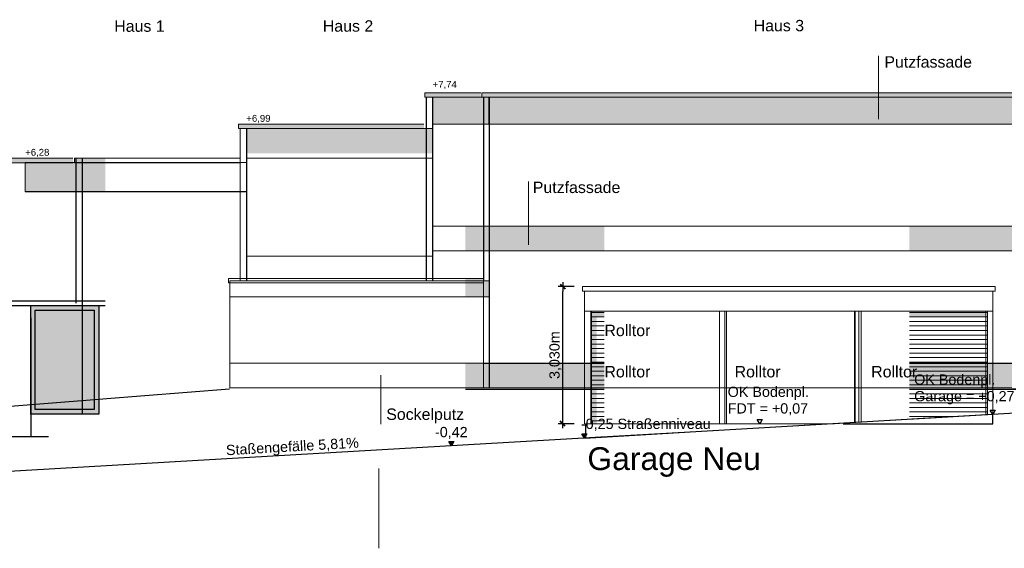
# Model space of a CAD drawing. Header units: metres. Extents: x -8.5 to 47, y -9.6 to 55.9.
# Tile 3 of 13: x 6.5 to 28.2, y 4 to 15.6. Entities that reach past the tile are written whole.
import ezdxf

# ---------------------------------------------------------------- set-up
doc = ezdxf.new("R2010")
doc.units = ezdxf.units.M
doc.set_wipeout_variables(frame=1)
doc.linetypes.add('Linienart-1a', pattern=[2.822222, 1.763889, -1.058333])
doc.layers.get('0').update_dxf_attribs({"lineweight": 0})
for name, color, linetype in [('002AA_AA', 109, 'Continuous'), ('003ARCH_A', 7, 'Continuous'), ('003TX_ML', 7, 'Continuous'), ('003TX_TXT', 7, 'Continuous')]:
    doc.layers.add(name, color=color, linetype=linetype)
doc.layers.add('003SON_SON', color=7, linetype='Continuous', plot=False)
doc.styles.add('ARIAL', font='arial.ttf')
doc.styles.add('Arial (bold)', font='arial.ttf')
doc.styles.add('Arial Narrow', font='arial.ttf')
doc.dimstyles.new('SIA II - MZ', dxfattribs={"dimtxt": 226.549479, "dimasz": 0.002121, "dimexe": 0.002, "dimexo": 0.003, "dimgap": 0.0005, "dimtad": 1, "dimdec": 3, "dimzin": 3, "dimtxsty": 'ARIAL', "dimblk": 'VW_SLASH', "dimblk1": 'VW_SLASH', "dimblk2": 'VW_SLASH', "dimcen": 0, "dimdle": 0.002, "dimazin": 0, "dimtfac": 1, "dimtdec": 3, "dimtix": 1, "dimtmove": 0, "dimatfit": 0, "dimldrblk": 'VW_FILLEDARROW', "dimfxl": 0.005, "dimfxlon": 1, "dimfrac": 2, "dimtolj": 1, "dimtzin": 3, "dimarcsym": 0})
pattern_1 = [(0, (33.06693, 42.4759), (0, 0.1), [])]

# ---------------------------------------------------------------- blocks, each defined once
blk = doc.blocks.new('VW_SLASH')
at = {"color": 0, "linetype": 'ByBlock', "lineweight": -2}
blk.add_line((0.94, 0), (-1, 0), dxfattribs=at)
at = {"color": 0, "lineweight": 40, "flags": 128}
blk.add_lwpolyline([(0.5, 0.5), (-0.5, -0.5)], dxfattribs=at)
blk = doc.blocks.new('*D83')
at = {"layer": '003TX_ML', "color": 0, "linetype": 'Continuous', "lineweight": -2, "transparency": 16777216}
for p, q in [((18.699, 9.746), (18.349, 9.746)), ((18.449, 6.822), (18.449, 9.64)), ((18.699, 6.716), (18.349, 6.716))]:
    blk.add_line(p, q, dxfattribs=at)
at = {"layer": 'Defpoints', "color": 0, "linetype": 'Continuous', "transparency": 16777216}
for p in [(18.449, 9.746), (18.949, 9.746), (18.949, 6.716)]:
    blk.add_point(p, dxfattribs=at)
at = {"layer": '003TX_ML', "color": 0, "linetype": 'Continuous', "lineweight": -2, "transparency": 16777216, "xscale": 0.1060400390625, "yscale": 0.1060400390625, "zscale": 0.1060400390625}
for p, rotation in [((18.449, 9.746), 90), ((18.449, 6.716), 270)]:
    blk.add_blockref('VW_SLASH', p, dxfattribs=dict(at, rotation=rotation))
at = {"layer": '003TX_ML', "color": 0, "linetype": 'Continuous', "lineweight": 18, "transparency": 16777216, "insert": (18.288, 8.231), "char_height": 0.2265, "attachment_point": 5, "rotation": 90, "style": 'ARIAL'}
blk.add_mtext('\\A1;3,030m', dxfattribs=at)
blk = doc.blocks.new('VW_FILLEDARROW')
at = {"linetype": 'Continuous', "lineweight": 0}
blk.add_hatch(color=0, dxfattribs=at).paths.add_polyline_path([(-1.41, 0.38), (0, 0), (-1.41, -0.38)])
at = {"color": 0, "lineweight": 5, "flags": 128}
blk.add_lwpolyline([(-1.41, 0.38), (0, 0), (-1.41, -0.38)], close=True, dxfattribs=at)

msp = doc.modelspace()

# ---------------------------------------------------------------- hatches: boundary and pattern name
at = {"layer": '003ARCH_A', "linetype": 'Continuous', "lineweight": 0}
for points in [[(16.6401, 13.9303), (15.4058, 13.9303), (15.4058, 14.0303), (16.6401, 14.0303)], [(15.5758, 13.9303), (16.8192, 13.9303), (16.8192, 13.3361), (15.5758, 13.3361)], [(16.6658, 14.0303), (29.8658, 14.0303), (29.8658, 13.9303), (16.6658, 13.9303)], [(16.8258, 13.9303), (29.8158, 13.9303), (29.8158, 13.3361), (16.8258, 13.3361)], [(15.3837, 13.2356), (11.2908, 13.2361), (11.2908, 13.3361), (15.3837, 13.3361)], [(15.3837, 13.2356), (11.2908, 13.2361), (11.2908, 13.3361), (15.3837, 13.3361)], [(11.4608, 13.2361), (15.5786, 13.2361), (15.5758, 12.5861), (11.4608, 12.5861)], [(7.6307, 12.4841), (6.1617, 12.4841), (6.1617, 12.5841), (7.6307, 12.5841)], [(6.5758, 12.4861), (11.4608, 12.4861), (11.4608, 11.8361), (6.5758, 11.8361)], [(11.3208, 12.4841), (7.6617, 12.4841), (7.6617, 12.5841), (11.3208, 12.5841)], [(15.5758, 11.0792), (16.8258, 11.0792), (16.8258, 10.5361), (15.5758, 10.5361)], [(16.8258, 11.0792), (29.8158, 11.0792), (29.8158, 10.5361), (16.8258, 10.5361)], [(11.4608, 10.4165), (15.5786, 10.4165), (15.5758, 9.8765), (11.4608, 9.8765)], [(16.6992, 9.8262), (11.0658, 9.8267), (11.0658, 9.9267), (16.6992, 9.9267)], [(11.0958, 9.8765), (16.8258, 9.8765), (16.8258, 9.5165), (11.0958, 9.5165)], [(6.6987, 9.3273), (8.1987, 9.3273), (8.1987, 6.9265), (6.6987, 6.9265)], [(6.7987, 9.2273), (8.0987, 9.2273), (8.0987, 7.0265), (6.7987, 7.0265)], [(11.0958, 8.0522), (16.8258, 8.0522), (16.8258, 7.5092), (11.0958, 7.5092)], [(16.6992, 8.0522), (29.8158, 8.0522), (29.8158, 7.5092), (16.6992, 7.5092)], [(16.8258, 8.0522), (29.8158, 8.0522), (29.8158, 7.5092), (16.8258, 7.5092)]]:
    msp.add_hatch(color=254, dxfattribs=at).paths.add_polyline_path(points)
at = {"layer": '003ARCH_A', "linetype": 'Continuous', "lineweight": 9}
h = msp.add_hatch(dxfattribs=at)
h.set_pattern_fill('GLAS HORIZ_ 2MM', style=0, pattern_type=2)
h.set_pattern_definition(pattern_1)
h.paths.add_polyline_path([(19.0687, 9.2056), (21.9137, 9.2056), (21.9137, 6.7156), (19.0687, 6.7156)])
h = msp.add_hatch(dxfattribs=at)
h.set_pattern_fill('GLAS HORIZ_ 2MM', style=0, pattern_type=2)
h.set_pattern_definition(pattern_1)
h.paths.add_polyline_path([(22.0287, 6.7156), (24.4553, 6.7156), (24.9087, 6.7415), (24.9087, 9.2056), (22.0287, 9.2056)])
h = msp.add_hatch(dxfattribs=at)
h.set_pattern_fill('GLAS HORIZ_ 2MM', style=0, pattern_type=2)
h.set_pattern_definition(pattern_1)
h.paths.add_polyline_path([(24.9887, 6.7484), (27.8287, 6.9128), (27.8287, 9.2056), (24.9887, 9.2056)])
at = {"layer": '003SON_SON', "linetype": 'Continuous', "lineweight": 0}
for points in [[(19.1987, 6.7184), (19.0837, 6.7184), (19.0837, 9.2056), (21.9137, 9.2056), (21.9137, 9.0756), (19.1987, 9.0756)], [(22.1587, 6.7184), (22.0287, 6.7184), (22.0287, 9.2056), (24.9087, 9.2056), (24.9087, 9.0756), (22.1587, 9.0756)], [(24.9887, 9.2056), (24.9887, 6.7484), (25.1187, 6.7559), (25.1187, 9.0756), (27.7987, 9.0756), (27.7987, 9.2056)]]:
    msp.add_hatch(color=251, dxfattribs=at).paths.add_polyline_path(points)
at = {"layer": '003TX_ML', "linetype": 'Continuous', "lineweight": 0}
for points in [[(15.9894, 6.2276), (15.9349, 6.3219), (16.0439, 6.3219)], [(18.9269, 6.3976), (18.8724, 6.4919), (18.9813, 6.4919)]]:
    msp.add_hatch(color=7, dxfattribs=at).paths.add_polyline_path(points)

# ---------------------------------------------------------------- linework, layer by layer
at = {"layer": '002AA_AA', "color": 7}
for p, q in [((11.0889, 7.4804), (34.9408, 7.4804)), ((7.0887, 6.4265), (3.6487, 6.4265)), ((11.0273, 5.9404), (-2.6829, 5.1469))]:
    msp.add_line(p, q, dxfattribs=at)
at = {"layer": '003ARCH_A', "color": 7, "linetype": 'Continuous', "lineweight": 18}
msp.add_line((15.2689, 13.2361), (11.4608, 13.2361), dxfattribs=at)
at = {"layer": '003ARCH_A', "color": 7}
for p, q in [((7.6917, 12.5841), (7.6917, 9.3765)), ((7.8317, 12.5841), (7.8317, 6.9265)), ((11.0958, 9.4267), (5.9367, 9.4267)), ((5.9367, 9.3267), (11.0959, 9.3262)), ((6.6967, 9.0565), (6.6967, 6.4265)), ((16.6992, 8.0522), (29.8158, 8.0522)), ((18.9487, 6.7156), (18.9487, 6.3988))]:
    msp.add_line(p, q, dxfattribs=at)
at = {"layer": '003ARCH_A', "color": 7, "linetype": 'Continuous', "lineweight": 9}
for p, q in [((18.9337, 9.6456), (18.9337, 6.7156)), ((19.0687, 9.2056), (19.0687, 6.7156)), ((19.0837, 9.2056), (19.0837, 6.7156))]:
    msp.add_line(p, q, dxfattribs=at)
at = {"layer": '003ARCH_A', "color": 7, "linetype": 'Continuous', "lineweight": 15}
msp.add_line((18.9487, 6.7156), (19.0687, 6.7156), dxfattribs=at)
at = {"layer": '003ARCH_A', "color": 254, "linetype": 'Continuous', "lineweight": 18, "flags": 128}
for points in [[(16.6401, 13.9303), (15.4058, 13.9303), (15.4058, 14.0303), (16.6401, 14.0303)], [(15.3837, 13.2356), (11.2908, 13.2361), (11.2908, 13.3361), (15.3837, 13.3361)], [(15.3837, 13.2356), (11.2908, 13.2361), (11.2908, 13.3361), (15.3837, 13.3361)], [(7.6307, 12.4841), (6.1617, 12.4841), (6.1617, 12.5841), (7.6307, 12.5841)]]:
    msp.add_lwpolyline(points, dxfattribs=at)
for points in [[(15.5758, 13.9303), (16.8192, 13.9303), (16.8192, 13.3361), (15.5758, 13.3361)], [(16.6658, 14.0303), (29.8658, 14.0303), (29.8658, 13.9303), (16.6658, 13.9303)], [(16.8258, 13.9303), (29.8158, 13.9303), (29.8158, 13.3361), (16.8258, 13.3361)], [(16.6992, 8.0522), (29.8158, 8.0522), (29.8158, 7.5092), (16.6992, 7.5092)], [(16.8258, 8.0522), (29.8158, 8.0522), (29.8158, 7.5092), (16.8258, 7.5092)]]:
    msp.add_lwpolyline(points, close=True, dxfattribs=at)
at = {"layer": '003ARCH_A', "color": 254, "flags": 128}
for points in [[(6.6987, 9.3273), (8.1987, 9.3273), (8.1987, 6.9265), (6.6987, 6.9265)], [(6.7987, 9.2273), (8.0987, 9.2273), (8.0987, 7.0265), (6.7987, 7.0265)]]:
    msp.add_lwpolyline(points, close=True, dxfattribs=at)
at = {"layer": '003TX_ML', "color": 7, "flags": 128}
for points in [[(15.9894, 6.2276), (15.9349, 6.3219), (16.0439, 6.3219)], [(18.9269, 6.3976), (18.8724, 6.4919), (18.9813, 6.4919)]]:
    msp.add_lwpolyline(points, close=True, dxfattribs=at)
at = {"layer": '003TX_TXT', "color": 7, "linetype": 'Continuous', "lineweight": 18}
msp.add_line((25.4241, 14.8427), (25.4241, 13.4427), dxfattribs=at)
at = {"layer": '003TX_TXT', "color": 7, "linetype": 'Linienart-1a', "lineweight": 9}
msp.add_line((14.3876, 3.9626), (14.3876, 6.0134), dxfattribs=at)

# ---------------------------------------------------------------- texts
at = {"layer": '003TX_ML', "color": 7, "char_height": 0.15103, "attachment_point": 1, "line_spacing_factor": 0.970891, "style": 'ARIAL'}
for s, insert in [('+7,74', (15.5758, 14.289)), ('+6,99', (11.4608, 13.539)), ('+6,28', (6.5758, 12.789))]:
    msp.add_mtext(s, dxfattribs=dict(at, insert=insert))
at = {"layer": '003TX_TXT', "color": 7, "attachment_point": 1}
for s, insert, char_height, line_spacing_factor, style in [('Haus 1', (8.542, 15.6277), 0.25172, 0.970891, 'Arial (bold)'), ('Haus 2', (13.149, 15.6303), 0.25172, 0.970891, 'Arial (bold)'), ('Haus 3', (22.6663, 15.6392), 0.25172, 0.970891, 'Arial (bold)'), ('Putzfassade', (25.5546, 14.836), 0.251722, 0.968358, 'Arial Narrow')]:
    msp.add_mtext(s, dxfattribs=dict(at, insert=insert, char_height=char_height, line_spacing_factor=line_spacing_factor, style=style))
at = {"layer": '003TX_TXT', "color": 7, "insert": (11.0039, 6.2437), "char_height": 0.226549, "attachment_point": 1, "rotation": 3.3122, "line_spacing_factor": 0.970891, "style": 'ARIAL'}
msp.add_mtext('Staßengefälle 5,81%', dxfattribs=at)

# ---------------------------------------------------------------- dimensions: what is measured, and where the dimension line sits
at = {"layer": '003TX_ML', "color": 7, "linetype": 'Continuous', "lineweight": 18}
dim = msp.add_linear_dim(base=(18.4487, 9.7456), p1=(18.9487, 6.7156), p2=(18.9487, 9.7456), angle=270, dimstyle='SIA II - MZ', override={"dimtxt": 0.226549, "dimasz": 0.10604, "dimexe": 0.1, "dimgap": 0.025, "dimpost": '<>m', "dimtxsty": 'ARIAL', "dimdle": 0.1, "dimtmove": 2, "dimfxl": 0.25}, dxfattribs=at)
dim.commit()
dim.dimension.update_dxf_attribs({"geometry": '*D83', "text_midpoint": (18.2876, 8.2306)})

# ---------------------------------------------------------------- next in the draw order: wipeouts: each hides what was drawn before it
at = {"color": 254, "linetype": 'Continuous', "lineweight": 5}
for points in [[(8.3436, 12.6885), (16.2986, 12.6885), (16.2986, 6.7485), (8.3436, 6.7485)], [(26.1086, 11.4585), (26.1086, 5.8485), (21.3236, 5.8485), (21.3236, 11.9385), (29.2636, 11.9385), (29.2636, 5.2485), (29.2036, 5.2485), (29.2036, 11.4585)]]:
    msp.add_wipeout(points, dxfattribs=at).dxf.layer = '003ARCH_A'

# ---------------------------------------------------------------- next in the draw order: linework, layer by layer
at = {"layer": '002AA_AA', "color": 7}
msp.add_line((11.0889, 7.4828), (4.8091, 6.9789), dxfattribs=at)
at = {"layer": '003ARCH_A', "color": 7}
for p, q in [((15.4358, 13.9303), (15.4358, 9.8765)), ((15.5758, 13.9303), (15.5758, 9.8765)), ((11.4608, 13.2361), (11.4608, 9.8765)), ((11.4608, 11.8361), (6.5758, 11.8361))]:
    msp.add_line(p, q, dxfattribs=at)
at = {"layer": '003ARCH_A', "color": 7, "linetype": 'Continuous', "lineweight": 18}
msp.add_line((11.3208, 13.2361), (11.3208, 9.8765), dxfattribs=at)
at = {"layer": '003ARCH_A', "color": 7, "linetype": 'Continuous', "lineweight": 15}
for p, q in [((27.9487, 6.9197), (27.9487, 9.6456)), ((21.9137, 6.7156), (21.9137, 9.2056)), ((22.0637, 6.7156), (22.0637, 9.2056)), ((24.8937, 6.7415), (24.8937, 9.2056)), ((25.0437, 6.7484), (25.0437, 9.2056)), ((27.7987, 6.9128), (27.7987, 9.2056)), ((27.9487, 6.9176), (27.9487, 9.2056)), ((21.9087, 6.7156), (22.0287, 6.7156))]:
    msp.add_line(p, q, dxfattribs=at)
at = {"layer": '003ARCH_A', "color": 254, "linetype": 'Continuous', "lineweight": 18, "flags": 128}
for points in [[(11.4608, 13.2361), (15.5786, 13.2361), (15.5758, 12.5861), (11.4608, 12.5861)], [(6.5758, 12.4861), (11.4608, 12.4861), (11.4608, 11.8361), (6.5758, 11.8361)], [(15.5758, 11.0792), (16.8258, 11.0792), (16.8258, 10.5361), (15.5758, 10.5361)], [(11.4608, 10.4165), (15.5786, 10.4165), (15.5758, 9.8765), (11.4608, 9.8765)], [(11.0958, 9.8765), (16.6992, 9.8765), (16.6992, 7.5092), (11.0958, 7.5092)], [(11.0958, 9.8765), (16.8258, 9.8765), (16.8258, 9.5165), (11.0958, 9.5165)], [(11.0958, 8.0522), (16.8258, 8.0522), (16.8258, 7.5092), (11.0958, 7.5092)]]:
    msp.add_lwpolyline(points, close=True, dxfattribs=at)
for points in [[(11.3208, 12.4841), (7.6617, 12.4841), (7.6617, 12.5841), (11.3208, 12.5841)], [(16.6992, 9.8262), (11.0658, 9.8267), (11.0658, 9.9267), (16.6992, 9.9267)]]:
    msp.add_lwpolyline(points, dxfattribs=at)
at = {"layer": '003ARCH_A', "color": 7, "linetype": 'Continuous', "lineweight": 18, "flags": 128}
for points in [[(22.0287, 6.7156), (24.4553, 6.7156), (24.9087, 6.7415), (24.9087, 9.2056), (22.0287, 9.2056)], [(24.9887, 6.7484), (27.8287, 6.9128), (27.8287, 9.2056), (24.9887, 9.2056)]]:
    msp.add_lwpolyline(points, close=True, dxfattribs=at)
at = {"layer": '003TX_ML', "color": 7}
for p, q in [((27.9487, 6.7156), (27.9487, 6.9176)), ((24.6452, 6.7156), (27.9487, 6.7156))]:
    msp.add_line(p, q, dxfattribs=at)
at = {"layer": '003TX_ML', "color": 7, "flags": 128}
for points in [[(27.9487, 6.9176), (27.8943, 7.0119), (28.0032, 7.0119)], [(22.7997, 6.7156), (22.7452, 6.8099), (22.8542, 6.8099)]]:
    msp.add_lwpolyline(points, close=True, dxfattribs=at)
at = {"layer": '003TX_TXT', "color": 7, "linetype": 'Continuous', "lineweight": 18}
msp.add_line((14.4318, 6.7088), (14.4318, 7.7905), dxfattribs=at)

# ---------------------------------------------------------------- next in the draw order: texts
at = {"layer": '003TX_ML', "color": 7, "attachment_point": 1, "line_spacing_factor": 0.970891, "style": 'ARIAL'}
for s, insert, char_height in [('OK Bodenpl.\\PGarage = +0,27', (26.2125, 7.8048), 0.226549), ('OK Bodenpl.\\PFDT = +0,07', (22.0929, 7.5344), 0.226549), ('-0,42', (15.6277, 6.6447), 0.22655)]:
    msp.add_mtext(s, dxfattribs=dict(at, insert=insert, char_height=char_height))
at = {"layer": '003TX_TXT', "color": 7, "attachment_point": 1}
for s, insert, char_height, line_spacing_factor, style in [('Rolltor', (22.2459, 7.9912), 0.25172, 0.970891, 'ARIAL'), ('Rolltor', (25.263, 7.9912), 0.25172, 0.970891, 'ARIAL'), ('Sockelputz', (14.5508, 7.0515), 0.25172, 0.968358, 'Arial Narrow'), ('Garage Neu', (18.994, 6.1954), 0.50344, 0.970891, 'ARIAL')]:
    msp.add_mtext(s, dxfattribs=dict(at, insert=insert, char_height=char_height, line_spacing_factor=line_spacing_factor, style=style))

# ---------------------------------------------------------------- next in the draw order: wipeouts: each hides what was drawn before it
at = {"color": 254, "linetype": 'Continuous', "lineweight": 5}
msp.add_wipeout([(19.3664, 12.6885), (21.3236, 12.6885), (21.3236, 6.3534), (19.3664, 6.3534)], dxfattribs=at).dxf.layer = '003ARCH_A'

# ---------------------------------------------------------------- next in the draw order: linework, layer by layer
at = {"layer": '002AA_AA', "color": 7}
for p, q in [((37.6364, 7.4804), (11.0273, 5.9404)), ((18.9269, 6.3976), (27.9536, 6.926))]:
    msp.add_line(p, q, dxfattribs=at)
at = {"layer": '003ARCH_A', "color": 7, "linetype": 'Continuous', "lineweight": 9}
msp.add_line((27.9487, 9.2056), (18.9337, 9.2056), dxfattribs=at)
at = {"layer": '003ARCH_A', "color": 7, "linetype": 'Continuous', "lineweight": 18}
msp.add_line((11.0889, 7.5092), (29.8744, 7.5092), dxfattribs=at)
at = {"layer": '003ARCH_A', "color": 254, "linetype": 'Continuous', "lineweight": 18, "flags": 128}
for points in [[(16.8258, 11.0792), (29.8158, 11.0792), (29.8158, 10.5361), (16.8258, 10.5361)], [(18.8837, 9.7456), (27.9987, 9.7456), (27.9987, 9.6456), (18.8837, 9.6456)]]:
    msp.add_lwpolyline(points, close=True, dxfattribs=at)
at = {"layer": '003ARCH_A', "color": 7, "linetype": 'Continuous', "lineweight": 18, "flags": 128}
msp.add_lwpolyline([(19.0687, 9.2056), (21.9137, 9.2056), (21.9137, 6.7156), (19.0687, 6.7156)], close=True, dxfattribs=at)

# ---------------------------------------------------------------- next in the draw order: texts
at = {"layer": '003TX_ML', "color": 7, "insert": (18.8509, 6.8267), "char_height": 0.226549, "attachment_point": 1, "line_spacing_factor": 0.970891, "style": 'ARIAL'}
msp.add_mtext('-0,25 Straßenniveau', dxfattribs=at)
at = {"layer": '003TX_TXT', "color": 7, "char_height": 0.25172, "attachment_point": 1, "line_spacing_factor": 0.970891, "style": 'ARIAL'}
for insert in [(19.3703, 8.9028), (19.3703, 7.9912)]:
    msp.add_mtext('Rolltor', dxfattribs=dict(at, insert=insert))

# ---------------------------------------------------------------- next in the draw order: wipeouts: each hides what was drawn before it
at = {"color": 254, "linetype": 'Continuous', "lineweight": 5}
msp.add_wipeout([(16.2986, 12.6885), (19.3666, 12.6885), (19.3666, 12.0391), (16.2986, 12.0391)], dxfattribs=at).dxf.layer = '003ARCH_A'

# ---------------------------------------------------------------- next in the draw order: wipeouts: each hides what was drawn before it
at = {"color": 255, "linetype": 'Continuous', "lineweight": 5}
msp.add_wipeout([(16.2326, 12.1385), (16.2326, 12.2385), (19.3626, 12.2385), (19.3626, 12.1385)], dxfattribs=at).dxf.layer = '003ARCH_A'

# ---------------------------------------------------------------- next in the draw order: linework, layer by layer
at = {"layer": '003ARCH_A', "color": 7}
for p, q in [((16.6992, 13.9303), (16.6992, 9.8765)), ((16.8258, 13.9303), (16.8258, 7.5092))]:
    msp.add_line(p, q, dxfattribs=at)
at = {"layer": '003TX_TXT', "color": 7, "linetype": 'Continuous', "lineweight": 18}
msp.add_line((17.6916, 12.0713), (17.6916, 10.6713), dxfattribs=at)

# ---------------------------------------------------------------- next in the draw order: texts
at = {"layer": '003TX_TXT', "color": 7, "insert": (17.7878, 12.0647), "char_height": 0.251722, "attachment_point": 1, "line_spacing_factor": 0.968358, "style": 'Arial Narrow'}
msp.add_mtext('Putzfassade', dxfattribs=at)

doc.saveas('drawing.dxf')
